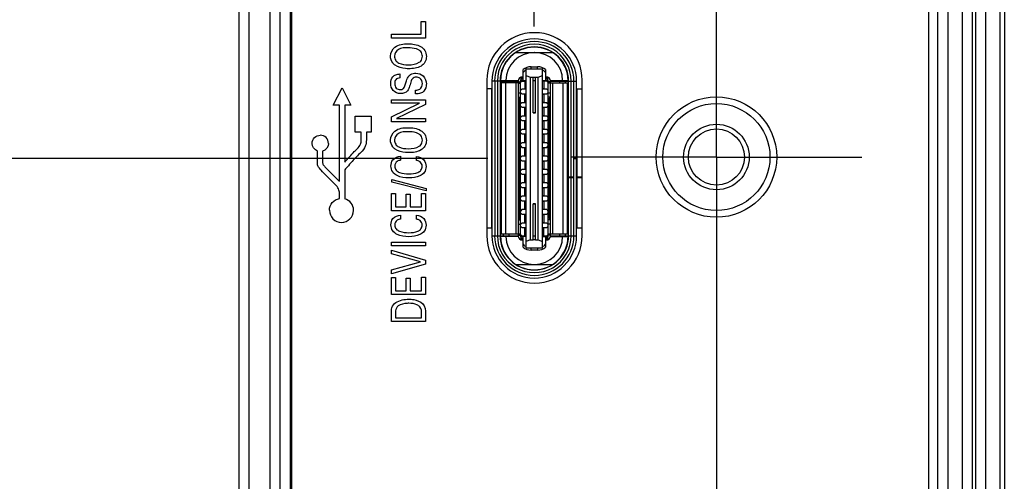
# Model space of a CAD drawing. Header units: inches. Extents: x 0 to 34, y 0 to 22.
# Tile 84 of 128: x 11.564 to 13.012, y 17.381 to 18.06. Entities that reach past the tile are written whole.
import ezdxf

# ---------------------------------------------------------------- set-up
doc = ezdxf.new("R2010")
doc.units = ezdxf.units.IN
doc.header["$LTSCALE"] = 1.87
doc.header["$MEASUREMENT"] = 0
doc.linetypes.add('CENTER', pattern=[0.6, 0.375, -0.075, 0.075, -0.075])
doc.layers.get('0').update_dxf_attribs({"linetype": 'CONTINUOUS'})
doc.layers.add('02___PRT_ALL_AXES', color=7, linetype='CONTINUOUS')
doc.layers.add('DIMENSIONS', color=7, linetype='CONTINUOUS')
doc.styles.get("Standard").update_dxf_attribs({"font": 'txt', "width": 0.8})
doc.dimstyles.new('DIMSTYLE_3', dxfattribs={"dimtxt": 0.125, "dimasz": 0.18, "dimexe": 0.125, "dimexo": 0.0625, "dimgap": 0.03125, "dimtad": 0, "dimtih": 1, "dimtoh": 1, "dimzin": 0, "dimdsep": 46, "dimtxsty": 'STANDARD', "dimblk": '_FILLED', "dimblk1": '_FILLED', "dimblk2": '_FILLED', "dimcen": 0.09, "dimazin": 0, "dimtp": 0.01, "dimtm": 0.01, "dimtfac": 1, "dimtofl": 0, "dimtmove": 0, "dimatfit": 3, "dimldrblk": '_FILLED', "dimfxl": 1, "dimtolj": 1, "dimtzin": 0, "dimarcsym": 0})

# ---------------------------------------------------------------- blocks, each defined once
blk = doc.blocks.new('*D22')
at = {"layer": 'DIMENSIONS', "color": 2, "linetype": 'CONTINUOUS'}
blk.add_line((12.3209, 18.0502), (12.3209, 19.62), dxfattribs=at)
at = {"layer": 'DIMENSIONS', "color": 2, "linetype": 'CONTINUOUS', "insert": (12.2584, 19.6825), "char_height": 0.125, "width": 1.525, "attachment_point": 1, "rotation": 90, "line_spacing_factor": 0.9}
blk.add_mtext('2X 11.04{\\ftxt.shx;\\W1.000000;\\H0.125000; }[.435]', dxfattribs=at)
blk = doc.blocks.new('_FILLED')
at = {"color": 0, "linetype": 'BYBLOCK'}
blk.add_solid([(0, 0), (-1, 0.1736), (-1, -0.1736)], dxfattribs=at)
blk = doc.blocks.new('*D28')
at = {"layer": 'DIMENSIONS', "color": 2, "linetype": 'CONTINUOUS'}
blk.add_line((12.2525, 17.856), (11.1985, 17.856), dxfattribs=at)
at = {"layer": 'DIMENSIONS', "color": 2, "linetype": 'CONTINUOUS', "insert": (11.136, 17.9185), "char_height": 0.125, "width": 1.325, "attachment_point": 3, "line_spacing_factor": 0.9}
blk.add_mtext('62.27{\\ftxt.shx;\\W1.000000;\\H0.125000; }[2.451]', dxfattribs=at)

msp = doc.modelspace()

# ---------------------------------------------------------------- linework, layer by layer
at = {"color": 7, "linetype": 'CONTINUOUS'}
for p, q in [((11.9014, 18.8322), (11.9014, 15.7644)), ((12.9499, 18.8324), (12.9499, 15.5047)), ((12.9649, 18.8324), (12.9649, 15.5047)), ((12.9695, 18.8278), (12.9695, 15.5093)), ((12.9845, 18.8278), (12.9845, 15.5093)), ((11.9319, 18.7818), (11.9319, 15.9366)), ((11.9468, 18.7818), (11.9468, 15.9366)), ((11.9469, 18.7818), (11.9469, 15.9366)), ((11.9619, 18.7818), (11.9619, 15.9366)), ((12.9141, 15.5538), (12.9141, 18.7818)), ((12.9142, 15.5537), (12.9142, 18.7818)), ((12.9292, 15.5537), (12.9292, 18.7818)), ((13.0053, 18.7771), (13.0053, 15.56)), ((11.9637, 18.7709), (11.9637, 15.9552)), ((12.9011, 15.5674), (12.9011, 18.7709)), ((12.2938, 18.0119), (12.348, 18.0119)), ((12.3135, 18.0192), (12.3135, 18.0194)), ((12.3213, 18.0197), (12.3205, 18.0197)), ((12.3284, 18.0194), (12.3284, 18.0192)), ((12.2721, 17.9819), (12.2722, 17.9819)), ((12.2722, 17.9819), (12.2727, 17.9819)), ((12.2732, 17.9839), (12.2728, 17.9839)), ((12.3044, 17.9707), (12.3044, 17.9867)), ((12.3091, 17.7243), (12.3091, 17.9877)), ((12.3091, 17.9877), (12.3328, 17.9877)), ((12.3162, 17.9877), (12.3162, 17.9908)), ((12.3162, 17.9908), (12.3257, 17.9908)), ((12.3257, 17.9877), (12.3257, 17.9908)), ((12.3328, 17.7243), (12.3328, 17.9877)), ((12.3375, 17.9867), (12.3375, 17.9707)), ((12.3691, 17.9839), (12.3687, 17.9839)), ((12.3692, 17.9819), (12.3696, 17.9819)), ((12.3696, 17.9819), (12.3698, 17.9819)), ((12.2587, 17.9697), (12.2587, 17.7422)), ((12.2705, 17.9697), (12.2587, 17.9697)), ((12.2627, 17.9697), (12.2627, 17.7422)), ((12.2666, 17.9697), (12.2666, 17.7422)), ((12.2705, 17.9697), (12.2705, 17.7422)), ((12.2721, 17.9662), (12.2705, 17.9662)), ((12.2713, 17.9707), (12.2974, 17.9707)), ((12.2713, 17.9705), (12.2713, 17.9697)), ((12.2713, 17.9697), (12.2973, 17.9697)), ((12.2721, 17.967), (12.2721, 17.7449)), ((12.2973, 17.967), (12.2721, 17.967)), ((12.2757, 17.967), (12.2757, 17.9697)), ((12.2784, 17.967), (12.2784, 17.7449)), ((12.2835, 17.9697), (12.2835, 17.967)), ((12.2934, 17.9697), (12.2934, 17.9707)), ((12.2942, 17.7449), (12.2942, 17.967)), ((12.2973, 17.9699), (12.2973, 17.742)), ((12.2973, 17.9688), (12.3005, 17.9688)), ((12.2973, 17.9668), (12.3005, 17.9668)), ((12.3005, 17.742), (12.3005, 17.9699)), ((12.3005, 17.9678), (12.3024, 17.9697)), ((12.3005, 17.9697), (12.3091, 17.9697)), ((12.3006, 17.9707), (12.3091, 17.9707)), ((12.3013, 17.9697), (12.3013, 17.9707)), ((12.3017, 17.9724), (12.3017, 17.9759)), ((12.3036, 17.9731), (12.3036, 17.9762)), ((12.3036, 17.9762), (12.3044, 17.9762)), ((12.3044, 17.9731), (12.3036, 17.9731)), ((12.3072, 17.9697), (12.3072, 17.9587)), ((12.3091, 17.9782), (12.315, 17.9758)), ((12.315, 17.9758), (12.315, 17.7361)), ((12.315, 17.9758), (12.319, 17.9758)), ((12.319, 17.9229), (12.319, 17.9758)), ((12.319, 17.9758), (12.3229, 17.9758)), ((12.3229, 17.9703), (12.319, 17.9703)), ((12.3229, 17.9229), (12.3229, 17.9758)), ((12.3229, 17.9758), (12.3268, 17.9758)), ((12.3268, 17.9758), (12.3328, 17.9782)), ((12.3268, 17.7361), (12.3268, 17.9758)), ((12.3328, 17.9707), (12.3413, 17.9707)), ((12.3414, 17.9697), (12.3328, 17.9697)), ((12.3335, 17.9697), (12.3335, 17.9707)), ((12.3347, 17.9697), (12.3347, 17.9587)), ((12.3383, 17.9762), (12.3375, 17.9762)), ((12.3383, 17.9731), (12.3375, 17.9731)), ((12.3383, 17.9762), (12.3383, 17.9731)), ((12.3394, 17.9697), (12.3414, 17.9678)), ((12.3402, 17.9759), (12.3402, 17.9724)), ((12.3414, 17.742), (12.3414, 17.9699)), ((12.3446, 17.9688), (12.3414, 17.9688)), ((12.3446, 17.9668), (12.3414, 17.9668)), ((12.3444, 17.9707), (12.3705, 17.9707)), ((12.3446, 17.742), (12.3446, 17.9699)), ((12.3446, 17.9697), (12.3705, 17.9697)), ((12.3446, 17.967), (12.3698, 17.967)), ((12.3477, 17.967), (12.3477, 17.7449)), ((12.3583, 17.967), (12.3583, 17.9697)), ((12.3635, 17.7449), (12.3635, 17.967)), ((12.3662, 17.9697), (12.3662, 17.967)), ((12.3698, 17.7449), (12.3698, 17.967)), ((12.3698, 17.9662), (12.3713, 17.9662)), ((12.3705, 17.9697), (12.3705, 17.9705)), ((12.3713, 17.7422), (12.3713, 17.9697)), ((12.3713, 17.9697), (12.3831, 17.9697)), ((12.3753, 17.8288), (12.3753, 17.9697)), ((12.3792, 17.7422), (12.3792, 17.9697)), ((12.3831, 17.8564), (12.3831, 17.9697)), ((12.2587, 17.9583), (12.2511, 17.9583)), ((12.258, 17.9583), (12.258, 17.7536)), ((12.2705, 17.9603), (12.2713, 17.9603)), ((12.2713, 17.9603), (12.2713, 17.7516)), ((12.2973, 17.9525), (12.3005, 17.9525)), ((12.3005, 17.9558), (12.3024, 17.9577)), ((12.3005, 17.953), (12.3024, 17.951)), ((12.3091, 17.9577), (12.3024, 17.9577)), ((12.3072, 17.9587), (12.3091, 17.9587)), ((12.3328, 17.9587), (12.3347, 17.9587)), ((12.3394, 17.9577), (12.3328, 17.9577)), ((12.3394, 17.9577), (12.3414, 17.9558)), ((12.3394, 17.951), (12.3414, 17.953)), ((12.3414, 17.9525), (12.3446, 17.9525)), ((12.3705, 17.7516), (12.3705, 17.9603)), ((12.3705, 17.9603), (12.3713, 17.9603)), ((12.3831, 17.9583), (12.3913, 17.9583)), ((12.3839, 17.8288), (12.3839, 17.9583)), ((12.2975, 17.9463), (12.3005, 17.9463)), ((12.2993, 17.7695), (12.2993, 17.9424)), ((12.2993, 17.9424), (12.3005, 17.9424)), ((12.3024, 17.938), (12.3005, 17.9361)), ((12.3024, 17.951), (12.3091, 17.951)), ((12.3091, 17.938), (12.3024, 17.938)), ((12.3072, 17.939), (12.3072, 17.9501)), ((12.3091, 17.9501), (12.3072, 17.9501)), ((12.3072, 17.939), (12.3091, 17.939)), ((12.3328, 17.951), (12.3394, 17.951)), ((12.3347, 17.9501), (12.3328, 17.9501)), ((12.3328, 17.939), (12.3347, 17.939)), ((12.3394, 17.938), (12.3328, 17.938)), ((12.3347, 17.9501), (12.3347, 17.939)), ((12.3394, 17.938), (12.3414, 17.9361)), ((12.3443, 17.9463), (12.3414, 17.9463)), ((12.3426, 17.9424), (12.3414, 17.9424)), ((12.3426, 17.9424), (12.3426, 17.7695)), ((12.3005, 17.9333), (12.3024, 17.9314)), ((12.3024, 17.9314), (12.3091, 17.9314)), ((12.3072, 17.9193), (12.3072, 17.9304)), ((12.3091, 17.9304), (12.3072, 17.9304)), ((12.3229, 17.9229), (12.319, 17.9229)), ((12.3229, 17.9228), (12.319, 17.9228)), ((12.3328, 17.9314), (12.3394, 17.9314)), ((12.3347, 17.9304), (12.3328, 17.9304)), ((12.3347, 17.9304), (12.3347, 17.9193)), ((12.3394, 17.9314), (12.3414, 17.9333)), ((12.3024, 17.9184), (12.3005, 17.9164)), ((12.3005, 17.9136), (12.3024, 17.9117)), ((12.3091, 17.9184), (12.3024, 17.9184)), ((12.3024, 17.9117), (12.3091, 17.9117)), ((12.3072, 17.9193), (12.3091, 17.9193)), ((12.3072, 17.8997), (12.3072, 17.9107)), ((12.3091, 17.9107), (12.3072, 17.9107)), ((12.3328, 17.9193), (12.3347, 17.9193)), ((12.3394, 17.9184), (12.3328, 17.9184)), ((12.3328, 17.9117), (12.3394, 17.9117)), ((12.3347, 17.9107), (12.3328, 17.9107)), ((12.3347, 17.9107), (12.3347, 17.8997)), ((12.3394, 17.9184), (12.3414, 17.9164)), ((12.3394, 17.9117), (12.3414, 17.9136)), ((12.3024, 17.8987), (12.3005, 17.8967)), ((12.3005, 17.894), (12.3024, 17.892)), ((12.3091, 17.8987), (12.3024, 17.8987)), ((12.3072, 17.8997), (12.3091, 17.8997)), ((12.3328, 17.8997), (12.3347, 17.8997)), ((12.3394, 17.8987), (12.3328, 17.8987)), ((12.3394, 17.8987), (12.3414, 17.8967)), ((12.3394, 17.892), (12.3414, 17.894)), ((12.3024, 17.879), (12.3005, 17.877)), ((12.3024, 17.892), (12.3091, 17.892)), ((12.3091, 17.879), (12.3024, 17.879)), ((12.3072, 17.88), (12.3072, 17.891)), ((12.3091, 17.891), (12.3072, 17.891)), ((12.3072, 17.88), (12.3091, 17.88)), ((12.3328, 17.892), (12.3394, 17.892)), ((12.3347, 17.891), (12.3328, 17.891)), ((12.3328, 17.88), (12.3347, 17.88)), ((12.3394, 17.879), (12.3328, 17.879)), ((12.3347, 17.891), (12.3347, 17.88)), ((12.3394, 17.879), (12.3414, 17.877)), ((12.3005, 17.8743), (12.3024, 17.8723)), ((12.3024, 17.8723), (12.3091, 17.8723)), ((12.3072, 17.8603), (12.3072, 17.8713)), ((12.3091, 17.8713), (12.3072, 17.8713)), ((12.3328, 17.8723), (12.3394, 17.8723)), ((12.3347, 17.8713), (12.3328, 17.8713)), ((12.3347, 17.8713), (12.3347, 17.8603)), ((12.3394, 17.8723), (12.3414, 17.8743)), ((12.3024, 17.8593), (12.3005, 17.8573)), ((12.3005, 17.8546), (12.3024, 17.8526)), ((12.3091, 17.8593), (12.3024, 17.8593)), ((12.3024, 17.8526), (12.3091, 17.8526)), ((12.3072, 17.8603), (12.3091, 17.8603)), ((12.3072, 17.8516), (12.3072, 17.8406)), ((12.3091, 17.8516), (12.3072, 17.8516)), ((12.3328, 17.8603), (12.3347, 17.8603)), ((12.3394, 17.8593), (12.3328, 17.8593)), ((12.3328, 17.8526), (12.3394, 17.8526)), ((12.3347, 17.8516), (12.3328, 17.8516)), ((12.3347, 17.8516), (12.3347, 17.8406)), ((12.3394, 17.8593), (12.3414, 17.8573)), ((12.3394, 17.8526), (12.3414, 17.8546)), ((12.3792, 17.8564), (12.3831, 17.8564)), ((12.3831, 17.8556), (12.3792, 17.8556)), ((12.3831, 17.7422), (12.3831, 17.8556)), ((12.3024, 17.8396), (12.3005, 17.8377)), ((12.3091, 17.8396), (12.3024, 17.8396)), ((12.3072, 17.8406), (12.3091, 17.8406)), ((12.3328, 17.8406), (12.3347, 17.8406)), ((12.3394, 17.8396), (12.3328, 17.8396)), ((12.3394, 17.8396), (12.3414, 17.8377)), ((12.3005, 17.8349), (12.3024, 17.8329)), ((12.3024, 17.8329), (12.3091, 17.8329)), ((12.3072, 17.8209), (12.3072, 17.8319)), ((12.3091, 17.8319), (12.3072, 17.8319)), ((12.3072, 17.8209), (12.3091, 17.8209)), ((12.3328, 17.8329), (12.3394, 17.8329)), ((12.3347, 17.8319), (12.3328, 17.8319)), ((12.3328, 17.8209), (12.3347, 17.8209)), ((12.3347, 17.8319), (12.3347, 17.8209)), ((12.3394, 17.8329), (12.3414, 17.8349)), ((12.3713, 17.8288), (12.3792, 17.8288)), ((12.3713, 17.828), (12.3792, 17.828)), ((12.3753, 17.7422), (12.3753, 17.828)), ((12.3831, 17.8288), (12.3913, 17.8288)), ((12.3831, 17.828), (12.3913, 17.828)), ((12.3839, 17.7536), (12.3839, 17.828)), ((12.3024, 17.8199), (12.3005, 17.818)), ((12.3005, 17.8152), (12.3024, 17.8132)), ((12.3091, 17.8199), (12.3024, 17.8199)), ((12.3024, 17.8132), (12.3091, 17.8132)), ((12.3072, 17.8012), (12.3072, 17.8123)), ((12.3091, 17.8123), (12.3072, 17.8123)), ((12.3394, 17.8199), (12.3328, 17.8199)), ((12.3328, 17.8132), (12.3394, 17.8132)), ((12.3347, 17.8123), (12.3328, 17.8123)), ((12.3347, 17.8123), (12.3347, 17.8012)), ((12.3394, 17.8199), (12.3414, 17.818)), ((12.3394, 17.8132), (12.3414, 17.8152)), ((12.3024, 17.8003), (12.3005, 17.7983)), ((12.3005, 17.7955), (12.3024, 17.7936)), ((12.3091, 17.8003), (12.3024, 17.8003)), ((12.3024, 17.7936), (12.3091, 17.7936)), ((12.3072, 17.8012), (12.3091, 17.8012)), ((12.3072, 17.7815), (12.3072, 17.7926)), ((12.3091, 17.7926), (12.3072, 17.7926)), ((12.3328, 17.8012), (12.3347, 17.8012)), ((12.3394, 17.8003), (12.3328, 17.8003)), ((12.3328, 17.7936), (12.3394, 17.7936)), ((12.3347, 17.7926), (12.3328, 17.7926)), ((12.3347, 17.7926), (12.3347, 17.7815)), ((12.3394, 17.8003), (12.3414, 17.7983)), ((12.3394, 17.7936), (12.3414, 17.7955)), ((12.3024, 17.7806), (12.3005, 17.7786)), ((12.3091, 17.7806), (12.3024, 17.7806)), ((12.3072, 17.7815), (12.3091, 17.7815)), ((12.319, 17.7891), (12.3229, 17.7891)), ((12.319, 17.7361), (12.319, 17.789)), ((12.3229, 17.789), (12.319, 17.789)), ((12.3229, 17.7361), (12.3229, 17.789)), ((12.3328, 17.7815), (12.3347, 17.7815)), ((12.3394, 17.7806), (12.3328, 17.7806)), ((12.3394, 17.7806), (12.3414, 17.7786)), ((12.2975, 17.7656), (12.3005, 17.7656)), ((12.2993, 17.7695), (12.3005, 17.7695)), ((12.3005, 17.7758), (12.3024, 17.7739)), ((12.3024, 17.7739), (12.3091, 17.7739)), ((12.3072, 17.7619), (12.3072, 17.7729)), ((12.3091, 17.7729), (12.3072, 17.7729)), ((12.3328, 17.7739), (12.3394, 17.7739)), ((12.3347, 17.7729), (12.3328, 17.7729)), ((12.3347, 17.7729), (12.3347, 17.7619)), ((12.3394, 17.7739), (12.3414, 17.7758)), ((12.3426, 17.7695), (12.3414, 17.7695)), ((12.3443, 17.7656), (12.3414, 17.7656)), ((12.2511, 17.7536), (12.2587, 17.7536)), ((12.2705, 17.7516), (12.2713, 17.7516)), ((12.2973, 17.7594), (12.3005, 17.7594)), ((12.3005, 17.7589), (12.3024, 17.7609)), ((12.3024, 17.7542), (12.3005, 17.7562)), ((12.3091, 17.7609), (12.3024, 17.7609)), ((12.3024, 17.7542), (12.3091, 17.7542)), ((12.3072, 17.7619), (12.3091, 17.7619)), ((12.3072, 17.7422), (12.3072, 17.7532)), ((12.3091, 17.7532), (12.3072, 17.7532)), ((12.3328, 17.7619), (12.3347, 17.7619)), ((12.3394, 17.7609), (12.3328, 17.7609)), ((12.3328, 17.7542), (12.3394, 17.7542)), ((12.3347, 17.7532), (12.3328, 17.7532)), ((12.3347, 17.7422), (12.3347, 17.7532)), ((12.3394, 17.7609), (12.3414, 17.7589)), ((12.3414, 17.7562), (12.3394, 17.7542)), ((12.3446, 17.7594), (12.3414, 17.7594)), ((12.3713, 17.7516), (12.3705, 17.7516)), ((12.3831, 17.7536), (12.3913, 17.7536)), ((12.2587, 17.7422), (12.2705, 17.7422)), ((12.2705, 17.7457), (12.2721, 17.7457)), ((12.2713, 17.7422), (12.2713, 17.7414)), ((12.2713, 17.7422), (12.2973, 17.7422)), ((12.2974, 17.7412), (12.2713, 17.7412)), ((12.2721, 17.7449), (12.2973, 17.7449)), ((12.2757, 17.7422), (12.2757, 17.7449)), ((12.2835, 17.7449), (12.2835, 17.7422)), ((12.2973, 17.7451), (12.3005, 17.7451)), ((12.2973, 17.7432), (12.3005, 17.7432)), ((12.3024, 17.7422), (12.3005, 17.7441)), ((12.3005, 17.7422), (12.3091, 17.7422)), ((12.3091, 17.7412), (12.3006, 17.7412)), ((12.3017, 17.736), (12.3017, 17.7395)), ((12.3036, 17.7357), (12.3036, 17.7388)), ((12.3036, 17.7388), (12.3044, 17.7388)), ((12.3036, 17.7357), (12.3044, 17.7357)), ((12.3044, 17.7253), (12.3044, 17.7412)), ((12.3083, 17.7422), (12.3083, 17.7412)), ((12.315, 17.7361), (12.3091, 17.7337)), ((12.315, 17.7361), (12.319, 17.7361)), ((12.3229, 17.7416), (12.319, 17.7416)), ((12.3229, 17.7362), (12.319, 17.7362)), ((12.3229, 17.7361), (12.3268, 17.7361)), ((12.3268, 17.7361), (12.3328, 17.7337)), ((12.3328, 17.7422), (12.3414, 17.7422)), ((12.3328, 17.7412), (12.3413, 17.7412)), ((12.3375, 17.7412), (12.3375, 17.7253)), ((12.3375, 17.7388), (12.3383, 17.7388)), ((12.3383, 17.7357), (12.3375, 17.7357)), ((12.3383, 17.7388), (12.3383, 17.7357)), ((12.3414, 17.7441), (12.3394, 17.7422)), ((12.3402, 17.7395), (12.3402, 17.736)), ((12.3406, 17.7422), (12.3406, 17.7412)), ((12.3414, 17.7451), (12.3446, 17.7451)), ((12.3446, 17.7432), (12.3414, 17.7432)), ((12.3444, 17.7412), (12.3705, 17.7412)), ((12.3446, 17.7449), (12.3698, 17.7449)), ((12.3446, 17.7422), (12.3705, 17.7422)), ((12.3485, 17.7422), (12.3485, 17.7412)), ((12.3583, 17.7422), (12.3583, 17.7449)), ((12.3662, 17.7449), (12.3662, 17.7422)), ((12.3713, 17.7457), (12.3698, 17.7457)), ((12.3705, 17.7414), (12.3705, 17.7422)), ((12.3713, 17.7422), (12.3831, 17.7422)), ((12.2727, 17.73), (12.2722, 17.73)), ((12.2728, 17.728), (12.2732, 17.728)), ((12.3091, 17.7243), (12.3328, 17.7243)), ((12.3162, 17.7211), (12.3162, 17.7243)), ((12.3257, 17.7211), (12.3162, 17.7211)), ((12.3257, 17.7243), (12.3257, 17.7211)), ((12.3687, 17.728), (12.3691, 17.728)), ((12.3692, 17.73), (12.3696, 17.73)), ((12.2938, 17.7001), (12.348, 17.7001)), ((12.3135, 17.6924), (12.3135, 17.6928)), ((12.3205, 17.6922), (12.3213, 17.6922)), ((12.3284, 17.6928), (12.3284, 17.6924))]:
    msp.add_line(p, q, dxfattribs=at)
at = {"color": 40, "linetype": 'CONTINUOUS'}
for p, q in [((12.1548, 18.0386), (12.1548, 18.0573)), ((12.1548, 18.0573), (12.161, 18.0573)), ((12.161, 18.0573), (12.161, 18.0331)), ((12.1108, 18.0331), (12.1108, 18.0386)), ((12.1108, 18.0386), (12.1548, 18.0386)), ((12.161, 18.0331), (12.1108, 18.0331)), ((12.1233, 17.9803), (12.1233, 17.9745)), ((12.0254, 17.9344), (12.0382, 17.96)), ((12.0382, 17.96), (12.051, 17.9344)), ((12.1463, 17.9508), (12.1463, 17.9566)), ((12.1108, 17.9372), (12.1108, 17.9423)), ((12.1108, 17.9423), (12.161, 17.9423)), ((12.1108, 17.9174), (12.1523, 17.9372)), ((12.1523, 17.9372), (12.1108, 17.9372)), ((12.161, 17.9423), (12.161, 17.9352)), ((12.0344, 17.9344), (12.0254, 17.9344)), ((12.0343, 17.8223), (12.0344, 17.9344)), ((12.0421, 17.9344), (12.0421, 17.8505)), ((12.051, 17.9344), (12.0421, 17.9344)), ((12.161, 17.9352), (12.1184, 17.9148)), ((12.0575, 17.8948), (12.0575, 17.9184)), ((12.0575, 17.9184), (12.0811, 17.9184)), ((12.0811, 17.9184), (12.0811, 17.8948)), ((12.1108, 17.9097), (12.1108, 17.9174)), ((12.161, 17.9097), (12.1108, 17.9097)), ((12.1184, 17.9148), (12.161, 17.9148)), ((12.161, 17.9148), (12.161, 17.9097)), ((12.0663, 17.8948), (12.0575, 17.8948)), ((12.0663, 17.8836), (12.0663, 17.8948)), ((12.074, 17.8948), (12.074, 17.8835)), ((12.0811, 17.8948), (12.074, 17.8948)), ((12.002, 17.8522), (12.002, 17.8668)), ((12.0097, 17.8666), (12.0097, 17.8522)), ((12.1243, 17.8592), (12.1243, 17.8532)), ((12.1478, 17.8529), (12.1478, 17.859)), ((12.0131, 17.8438), (12.0335, 17.8232)), ((12.0421, 17.8375), (12.0421, 17.8344)), ((12.0335, 17.8232), (12.0343, 17.8223)), ((12.0421, 17.8344), (12.0421, 17.7967)), ((12.1114, 17.8212), (12.1114, 17.8248)), ((12.1114, 17.8248), (12.1621, 17.8119)), ((12.1621, 17.8082), (12.1114, 17.8212)), ((12.1621, 17.8119), (12.1621, 17.8082)), ((12.0343, 17.797), (12.0343, 17.8044)), ((12.1108, 17.779), (12.1108, 17.8042)), ((12.1108, 17.8042), (12.1167, 17.8042)), ((12.1167, 17.8042), (12.1167, 17.7846)), ((12.1323, 17.7846), (12.1323, 17.8032)), ((12.1323, 17.8032), (12.1382, 17.8032)), ((12.1382, 17.8032), (12.1382, 17.7846)), ((12.1549, 17.7846), (12.1549, 17.8046)), ((12.1549, 17.8046), (12.161, 17.8046)), ((12.161, 17.8046), (12.161, 17.779)), ((12.161, 17.779), (12.1108, 17.779)), ((12.1167, 17.7846), (12.1323, 17.7846)), ((12.1382, 17.7846), (12.1549, 17.7846)), ((12.1243, 17.7727), (12.1243, 17.7668)), ((12.1478, 17.7665), (12.1478, 17.7726)), ((12.1108, 17.7272), (12.1108, 17.7327)), ((12.1108, 17.7327), (12.161, 17.7327)), ((12.161, 17.7272), (12.1108, 17.7272)), ((12.1108, 17.7155), (12.1108, 17.7212)), ((12.1108, 17.7212), (12.161, 17.7064)), ((12.161, 17.7327), (12.161, 17.7272)), ((12.1537, 17.7036), (12.1108, 17.7155)), ((12.161, 17.7064), (12.161, 17.7003)), ((12.1108, 17.6922), (12.1537, 17.7036)), ((12.161, 17.7003), (12.1108, 17.686)), ((12.1108, 17.686), (12.1108, 17.6922)), ((12.1108, 17.6555), (12.1108, 17.6807)), ((12.1108, 17.6807), (12.1167, 17.6807)), ((12.1167, 17.6807), (12.1167, 17.6611)), ((12.1323, 17.6611), (12.1323, 17.6797)), ((12.1323, 17.6797), (12.1382, 17.6797)), ((12.1382, 17.6797), (12.1382, 17.6611)), ((12.1549, 17.6611), (12.1549, 17.6811)), ((12.1549, 17.6811), (12.161, 17.6811)), ((12.161, 17.6811), (12.161, 17.6555)), ((12.161, 17.6555), (12.1108, 17.6555)), ((12.1167, 17.6611), (12.1323, 17.6611)), ((12.1382, 17.6611), (12.1549, 17.6611)), ((12.1108, 17.6161), (12.1108, 17.6277)), ((12.1166, 17.6283), (12.1166, 17.6216)), ((12.1166, 17.6216), (12.1553, 17.6216)), ((12.1553, 17.6216), (12.1553, 17.6271)), ((12.161, 17.6273), (12.161, 17.6161)), ((12.161, 17.6161), (12.1108, 17.6161))]:
    msp.add_line(p, q, dxfattribs=at)
at = {"color": 7, "linetype": 'CONTINUOUS'}
msp.add_lwpolyline([(11.8864, 18.8322), (11.8864, 15.7601), (11.8864, 15.755), (11.8864, 15.7501), (11.8864, 15.7454), (11.8864, 15.7408)], dxfattribs=at)
for radius in [0.0482, 0.0413]:
    msp.add_circle((12.5887, 17.858), radius, dxfattribs=at)
for centre, radius, start, end in [((12.3209, 17.9697), 0.0622, 0, 180), ((12.3209, 17.9697), 0.0583, 0, 180), ((12.3209, 17.9697), 0.0543, 359.9999, 180.0001), ((12.3209, 17.9697), 0.0504, 0, 180), ((12.3205, 17.9705), 0.0492, 90, 180), ((12.3205, 17.9705), 0.0413, 90, 179.7272), ((12.3213, 17.9705), 0.0492, 0, 90), ((12.3213, 17.9705), 0.0413, 0.2728, 89.9808), ((12.3162, 17.9719), 0.0189, 90, 128.6822), ((12.3162, 17.9719), 0.0157, 116.7437, 138.5904), ((12.3257, 17.9719), 0.0189, 51.3178, 90), ((12.3257, 17.9719), 0.0157, 41.4096, 63.2563), ((12.3036, 17.9699), 0.0063, 90, 180), ((12.3036, 17.9699), 0.00315, 90, 180), ((12.3383, 17.9699), 0.0063, 0, 90), ((12.3383, 17.9699), 0.00315, 0, 90), ((12.3209, 17.7422), 0.0622, 180, 360), ((12.3209, 17.7422), 0.0583, 180, 360), ((12.3209, 17.7422), 0.0543, 179.9999, 0.0001), ((12.3209, 17.7422), 0.0504, 180, 360), ((12.3205, 17.7414), 0.0492, 180, 270), ((12.3205, 17.7414), 0.0413, 180.2728, 269.9808), ((12.3036, 17.742), 0.0063, 180, 270), ((12.3036, 17.742), 0.00315, 180, 270), ((12.3213, 17.7414), 0.0492, 270, 360), ((12.3213, 17.7414), 0.0413, 270, 359.7272), ((12.3383, 17.742), 0.0063, 270, 360), ((12.3383, 17.742), 0.00315, 270, 360), ((12.272, 17.7148), 0.0152, 89.2264, 89.947), ((12.3162, 17.74), 0.0157, 221.4096, 243.2563), ((12.3162, 17.74), 0.0189, 231.3178, 270), ((12.3257, 17.74), 0.0189, 270, 308.6822), ((12.3257, 17.74), 0.0157, 296.7437, 318.5904), ((12.3699, 17.7519), 0.0219, 269.4562, 269.9621)]:
    msp.add_arc(centre, radius, start, end, dxfattribs=at)
at = {"color": 40, "linetype": 'CONTINUOUS'}
for centre, radius, start, end in [((12.0063, 17.8781), 0.012, 359.9867, 90.01), ((12.0375, 17.7796), 0.0177, 359.9578, 74.9674), ((12.0374, 17.7796), 0.0177, 179.9853, 270.0066), ((12.0374, 17.7796), 0.0177, 269.9716, 359.9306)]:
    msp.add_arc(centre, radius, start, end, dxfattribs=at)
at = {"color": 7, "linetype": 'CONTINUOUS'}
for centre, major_axis, start_param, end_param in [((12.2977, 17.9495), (0, 0.00315), -3.394273, -3.252934), ((12.2973, 17.9424), (0, 0.00394), -1.570796, -0.111341), ((12.3446, 17.9424), (0, 0.00394), 0.111341, 1.570796), ((12.3442, 17.9495), (0, 0.00315), -3.030252, -2.888912), ((12.2977, 17.7625), (0, 0.00315), 0.111341, 0.25268), ((12.2973, 17.7695), (0, 0.00394), -3.030252, -1.570796), ((12.3446, 17.7695), (0, 0.00394), -4.712389, -3.252934), ((12.3442, 17.7625), (0, 0.00315), -0.25268, -0.111341)]:
    msp.add_ellipse(centre, major_axis=major_axis, ratio=0.5, start_param=start_param, end_param=end_param, dxfattribs=at)
at = {"color": 40, "linetype": 'CONTINUOUS'}
for points, knots in [([(12.1095, 18.0065), (12.1095, 18.0115), (12.1158, 18.0236), (12.1287, 18.0246), (12.1354, 18.0246)], [0, 0, 0, 0, 0.425213, 1, 1, 1, 1]), ([(12.1354, 18.0246), (12.1417, 18.0246), (12.1513, 18.0236), (12.1608, 18.0153), (12.1622, 18.0092), (12.1622, 18.0061)], [0, 0, 0, 0, 0.51727, 0.746543, 1, 1, 1, 1]), ([(12.1353, 18.0188), (12.1305, 18.0188), (12.1212, 18.0189), (12.1153, 18.0103), (12.1153, 18.0066)], [0, 0, 0, 0, 0.566581, 1, 1, 1, 1]), ([(12.1517, 18.0152), (12.1504, 18.016), (12.1451, 18.0183), (12.1394, 18.0188), (12.1353, 18.0188)], [0, 0, 0, 0, 0.273359, 1, 1, 1, 1]), ([(12.1563, 18.0063), (12.1563, 18.0087), (12.1551, 18.0124), (12.1525, 18.0146), (12.1517, 18.0152)], [0, 0, 0, 0, 0.717739, 1, 1, 1, 1]), ([(12.1162, 17.9932), (12.1149, 17.9941), (12.1112, 17.9977), (12.1095, 18.003), (12.1095, 18.0065)], [0, 0, 0, 0, 0.310864, 1, 1, 1, 1]), ([(12.1153, 18.0066), (12.1153, 18.0044), (12.1164, 18), (12.1239, 17.9943), (12.131, 17.9938), (12.1358, 17.9938)], [0, 0, 0, 0, 0.242179, 0.467537, 1, 1, 1, 1]), ([(12.1622, 18.0061), (12.1622, 18.0031), (12.161, 17.9973), (12.1519, 17.989), (12.1424, 17.988), (12.1362, 17.988)], [0, 0, 0, 0, 0.250217, 0.475524, 1, 1, 1, 1]), ([(12.1517, 17.9974), (12.1525, 17.9979), (12.1552, 18.0001), (12.1563, 18.0038), (12.1563, 18.0063)], [0, 0, 0, 0, 0.283306, 1, 1, 1, 1]), ([(12.1147, 17.9779), (12.1155, 17.9784), (12.1181, 17.9799), (12.1212, 17.9802), (12.1233, 17.9803)], [0, 0, 0, 0, 0.297358, 1, 1, 1, 1]), ([(12.1362, 17.988), (12.1347, 17.988), (12.1278, 17.9883), (12.1205, 17.99), (12.1162, 17.9932)], [0, 0, 0, 0, 0.226104, 1, 1, 1, 1]), ([(12.1365, 17.9774), (12.1372, 17.9782), (12.1401, 17.9807), (12.144, 17.9814), (12.1465, 17.9814)], [0, 0, 0, 0, 0.30594, 1, 1, 1, 1]), ([(12.1465, 17.9814), (12.1505, 17.9814), (12.1594, 17.9787), (12.1622, 17.9697), (12.1622, 17.9655)], [0, 0, 0, 0, 0.485289, 1, 1, 1, 1]), ([(12.1098, 17.9666), (12.1098, 17.9674), (12.11, 17.9715), (12.1121, 17.9759), (12.1147, 17.9779)], [0, 0, 0, 0, 0.195219, 1, 1, 1, 1]), ([(12.1245, 17.9513), (12.1204, 17.9513), (12.112, 17.9546), (12.1098, 17.9629), (12.1098, 17.9666)], [0, 0, 0, 0, 0.524162, 1, 1, 1, 1]), ([(12.1233, 17.9745), (12.121, 17.9744), (12.1163, 17.9727), (12.1157, 17.968), (12.1157, 17.9661)], [0, 0, 0, 0, 0.540156, 1, 1, 1, 1]), ([(12.1157, 17.9661), (12.1157, 17.9638), (12.1168, 17.9589), (12.1217, 17.9572), (12.1238, 17.9572)], [0, 0, 0, 0, 0.518412, 1, 1, 1, 1]), ([(12.1312, 17.9644), (12.1318, 17.9663), (12.1332, 17.9708), (12.1348, 17.9753), (12.1365, 17.9774)], [0, 0, 0, 0, 0.429287, 1, 1, 1, 1]), ([(12.1388, 17.9664), (12.1384, 17.965), (12.1372, 17.9613), (12.136, 17.9574), (12.1343, 17.9555)], [0, 0, 0, 0, 0.354338, 1, 1, 1, 1]), ([(12.1473, 17.9756), (12.1452, 17.9756), (12.1404, 17.9735), (12.1395, 17.9687), (12.1388, 17.9664)], [0, 0, 0, 0, 0.461389, 1, 1, 1, 1]), ([(12.1463, 17.9566), (12.1485, 17.9566), (12.1542, 17.9571), (12.1563, 17.9632), (12.1563, 17.9662)], [0, 0, 0, 0, 0.416031, 1, 1, 1, 1]), ([(12.1563, 17.9662), (12.1563, 17.9691), (12.1542, 17.9745), (12.1492, 17.9756), (12.1473, 17.9756)], [0, 0, 0, 0, 0.603341, 1, 1, 1, 1]), ([(12.1238, 17.9572), (12.1255, 17.9572), (12.1296, 17.9585), (12.1307, 17.9625), (12.1312, 17.9644)], [0, 0, 0, 0, 0.460822, 1, 1, 1, 1]), ([(12.1565, 17.9531), (12.1556, 17.9526), (12.1524, 17.9511), (12.1488, 17.9508), (12.1463, 17.9508)], [0, 0, 0, 0, 0.294155, 1, 1, 1, 1]), ([(12.1622, 17.9655), (12.1622, 17.9646), (12.1619, 17.96), (12.1596, 17.9551), (12.1565, 17.9531)], [0, 0, 0, 0, 0.200649, 1, 1, 1, 1]), ([(12.1095, 17.8831), (12.1095, 17.888), (12.1158, 17.9001), (12.1287, 17.9012), (12.1354, 17.9012)], [0, 0, 0, 0, 0.425213, 1, 1, 1, 1]), ([(12.1353, 17.8953), (12.1305, 17.8953), (12.1212, 17.8954), (12.1153, 17.8868), (12.1153, 17.8831)], [0, 0, 0, 0, 0.566581, 1, 1, 1, 1]), ([(12.1517, 17.8917), (12.1504, 17.8925), (12.1451, 17.8948), (12.1394, 17.8953), (12.1353, 17.8953)], [0, 0, 0, 0, 0.273359, 1, 1, 1, 1]), ([(12.1354, 17.9012), (12.1417, 17.9012), (12.1513, 17.9001), (12.1608, 17.8918), (12.1622, 17.8857), (12.1622, 17.8826)], [0, 0, 0, 0, 0.51727, 0.746543, 1, 1, 1, 1]), ([(11.9942, 17.8781), (11.9942, 17.8811), (11.9968, 17.8875), (12.0032, 17.8901), (12.0062, 17.8901)], [0, 0, 0, 0, 0.500767, 1, 1, 1, 1]), ([(12.0604, 17.8702), (12.0623, 17.8722), (12.066, 17.876), (12.0663, 17.8813), (12.0663, 17.8836)], [0, 0, 0, 0, 0.543212, 1, 1, 1, 1]), ([(12.074, 17.8835), (12.074, 17.8803), (12.0733, 17.873), (12.0685, 17.8674), (12.0659, 17.8648)], [0, 0, 0, 0, 0.467254, 1, 1, 1, 1]), ([(12.1162, 17.8697), (12.1149, 17.8706), (12.1112, 17.8742), (12.1095, 17.8795), (12.1095, 17.8831)], [0, 0, 0, 0, 0.310864, 1, 1, 1, 1]), ([(12.1153, 17.8831), (12.1153, 17.8809), (12.1164, 17.8765), (12.1239, 17.8708), (12.131, 17.8703), (12.1358, 17.8703)], [0, 0, 0, 0, 0.242179, 0.467537, 1, 1, 1, 1]), ([(12.1622, 17.8826), (12.1622, 17.8797), (12.161, 17.8738), (12.1519, 17.8655), (12.1424, 17.8645), (12.1362, 17.8645)], [0, 0, 0, 0, 0.250217, 0.475524, 1, 1, 1, 1]), ([(12.1563, 17.8828), (12.1563, 17.8852), (12.1551, 17.8889), (12.1525, 17.8911), (12.1517, 17.8917)], [0, 0, 0, 0, 0.717739, 1, 1, 1, 1]), ([(12.1517, 17.8739), (12.1525, 17.8744), (12.1552, 17.8766), (12.1563, 17.8803), (12.1563, 17.8828)], [0, 0, 0, 0, 0.283306, 1, 1, 1, 1]), ([(12.0421, 17.8505), (12.0468, 17.8557), (12.0528, 17.8623), (12.059, 17.8688), (12.0604, 17.8702)], [0, 0, 0, 0, 0.78115, 1, 1, 1, 1]), ([(12.0659, 17.8648), (12.0616, 17.8604), (12.0543, 17.8534), (12.047, 17.8443), (12.0423, 17.8397), (12.0421, 17.8375)], [0, 0, 0, 0, 0.505707, 0.819179, 1, 1, 1, 1]), ([(12.1362, 17.8645), (12.1347, 17.8645), (12.1278, 17.8648), (12.1205, 17.8665), (12.1162, 17.8697)], [0, 0, 0, 0, 0.226104, 1, 1, 1, 1]), ([(12.0074, 17.8385), (12.0057, 17.8404), (12.002, 17.8444), (12.002, 17.8497), (12.002, 17.8522)], [0, 0, 0, 0, 0.514467, 1, 1, 1, 1]), ([(12.0097, 17.8522), (12.0097, 17.8507), (12.0094, 17.8473), (12.012, 17.845), (12.0131, 17.8438)], [0, 0, 0, 0, 0.484227, 1, 1, 1, 1]), ([(12.1101, 17.8448), (12.1101, 17.8479), (12.1121, 17.8558), (12.1202, 17.8589), (12.1243, 17.8592)], [0, 0, 0, 0, 0.429741, 1, 1, 1, 1]), ([(12.1243, 17.8532), (12.1226, 17.853), (12.118, 17.8521), (12.1157, 17.8472), (12.1157, 17.8446)], [0, 0, 0, 0, 0.393637, 1, 1, 1, 1]), ([(12.1478, 17.859), (12.1517, 17.8587), (12.1595, 17.8554), (12.1617, 17.8475), (12.1617, 17.8441)], [0, 0, 0, 0, 0.535794, 1, 1, 1, 1]), ([(12.1531, 17.851), (12.1518, 17.8519), (12.15, 17.8526), (12.1481, 17.8529), (12.1478, 17.8529)], [0, 0, 0, 0, 0.811732, 1, 1, 1, 1]), ([(12.0281, 17.8177), (12.0264, 17.8194), (12.0195, 17.8263), (12.0125, 17.8331), (12.0074, 17.8385)], [0, 0, 0, 0, 0.236047, 1, 1, 1, 1]), ([(12.1364, 17.8272), (12.1306, 17.8272), (12.1217, 17.8284), (12.1118, 17.8356), (12.1101, 17.8417), (12.1101, 17.8448)], [0, 0, 0, 0, 0.497617, 0.739369, 1, 1, 1, 1]), ([(12.1157, 17.8446), (12.1157, 17.8425), (12.1172, 17.8381), (12.1251, 17.8337), (12.1318, 17.8332), (12.1364, 17.8332)], [0, 0, 0, 0, 0.238185, 0.476678, 1, 1, 1, 1]), ([(12.1364, 17.8332), (12.1409, 17.8332), (12.1476, 17.8336), (12.1549, 17.8385), (12.156, 17.8425), (12.156, 17.8445)], [0, 0, 0, 0, 0.538674, 0.765684, 1, 1, 1, 1]), ([(12.1617, 17.8441), (12.1617, 17.8411), (12.1601, 17.835), (12.1505, 17.8282), (12.142, 17.8272), (12.1364, 17.8272)], [0, 0, 0, 0, 0.265261, 0.508404, 1, 1, 1, 1]), ([(12.0343, 17.8044), (12.0343, 17.8067), (12.0338, 17.8119), (12.03, 17.8157), (12.0281, 17.8177)], [0, 0, 0, 0, 0.444151, 1, 1, 1, 1]), ([(12.0197, 17.7796), (12.0197, 17.7836), (12.0227, 17.792), (12.0304, 17.7963), (12.0343, 17.797)], [0, 0, 0, 0, 0.503532, 1, 1, 1, 1]), ([(12.1101, 17.7583), (12.1101, 17.7615), (12.1121, 17.7694), (12.1202, 17.7724), (12.1243, 17.7727)], [0, 0, 0, 0, 0.429746, 1, 1, 1, 1]), ([(12.1243, 17.7668), (12.1226, 17.7665), (12.118, 17.7657), (12.1157, 17.7608), (12.1157, 17.7581)], [0, 0, 0, 0, 0.393658, 1, 1, 1, 1]), ([(12.1478, 17.7726), (12.1517, 17.7723), (12.1595, 17.7689), (12.1617, 17.761), (12.1617, 17.7576)], [0, 0, 0, 0, 0.535784, 1, 1, 1, 1]), ([(12.1531, 17.7645), (12.1518, 17.7655), (12.15, 17.7662), (12.1481, 17.7664), (12.1478, 17.7665)], [0, 0, 0, 0, 0.811749, 1, 1, 1, 1]), ([(12.1364, 17.7408), (12.1306, 17.7408), (12.1217, 17.7419), (12.1118, 17.7491), (12.1101, 17.7553), (12.1101, 17.7583)], [0, 0, 0, 0, 0.497617, 0.739369, 1, 1, 1, 1]), ([(12.1157, 17.7581), (12.1157, 17.756), (12.1172, 17.7517), (12.1251, 17.7472), (12.1318, 17.7467), (12.1364, 17.7467)], [0, 0, 0, 0, 0.238188, 0.476686, 1, 1, 1, 1]), ([(12.1364, 17.7467), (12.1409, 17.7467), (12.1476, 17.7471), (12.1549, 17.752), (12.156, 17.7561), (12.156, 17.7581)], [0, 0, 0, 0, 0.538666, 0.765682, 1, 1, 1, 1]), ([(12.1617, 17.7576), (12.1617, 17.7546), (12.1601, 17.7486), (12.1505, 17.7418), (12.142, 17.7408), (12.1364, 17.7408)], [0, 0, 0, 0, 0.265313, 0.508435, 1, 1, 1, 1]), ([(12.1363, 17.6488), (12.1388, 17.6488), (12.146, 17.6482), (12.1534, 17.6455), (12.1569, 17.6421)], [0, 0, 0, 0, 0.336717, 1, 1, 1, 1]), ([(12.1108, 17.6277), (12.1108, 17.6305), (12.1107, 17.6367), (12.1147, 17.642), (12.1173, 17.6438)], [0, 0, 0, 0, 0.468426, 1, 1, 1, 1]), ([(12.1209, 17.6389), (12.1187, 17.6373), (12.1166, 17.6333), (12.1166, 17.6294), (12.1166, 17.6283)], [0, 0, 0, 0, 0.713932, 1, 1, 1, 1]), ([(12.1366, 17.6428), (12.1357, 17.6428), (12.1304, 17.6426), (12.1246, 17.6416), (12.1209, 17.6389)], [0, 0, 0, 0, 0.15448, 1, 1, 1, 1]), ([(12.1525, 17.6375), (12.1513, 17.6388), (12.1465, 17.6421), (12.1406, 17.6428), (12.1366, 17.6428)], [0, 0, 0, 0, 0.296228, 1, 1, 1, 1])]:
    msp.add_open_spline(points, degree=3, knots=knots, dxfattribs=at)
for points in [[(12.1358, 17.9938), (12.1412, 17.9938), (12.1471, 17.9944), (12.1517, 17.9974)], [(12.1343, 17.9555), (12.132, 17.9528), (12.1281, 17.9513), (12.1245, 17.9513)], [(12.002, 17.8668), (11.9977, 17.8685), (11.9942, 17.8735), (11.9942, 17.8781)], [(12.0183, 17.8781), (12.0183, 17.8733), (12.0143, 17.8679), (12.0097, 17.8666)], [(12.1358, 17.8703), (12.1412, 17.8703), (12.1471, 17.871), (12.1517, 17.8739)], [(12.156, 17.8445), (12.156, 17.8469), (12.1549, 17.8495), (12.1531, 17.851)], [(12.156, 17.7581), (12.156, 17.7604), (12.1549, 17.7631), (12.1531, 17.7645)], [(12.1173, 17.6438), (12.1227, 17.6475), (12.1298, 17.6488), (12.1363, 17.6488)], [(12.1553, 17.6271), (12.1553, 17.6307), (12.155, 17.6349), (12.1525, 17.6375)], [(12.1569, 17.6421), (12.1606, 17.6386), (12.161, 17.6324), (12.161, 17.6273)]]:
    msp.add_open_spline(points, degree=3, dxfattribs=at)
at = {"layer": '02___PRT_ALL_AXES', "color": 7, "linetype": 'CONTINUOUS'}
for p, q in [((13.012, 18.7686), (13.012, 15.5686)), ((12.2511, 17.9709), (12.2511, 17.7426)), ((12.3913, 17.7426), (12.3913, 17.9709))]:
    msp.add_line(p, q, dxfattribs=at)
at = {"layer": '02___PRT_ALL_AXES', "color": 7, "linetype": 'CENTER'}
for q in [(12.5887, 18.0715), (12.3752, 17.858), (12.5887, 17.2966), (12.8023, 17.858)]:
    msp.add_line((12.5887, 17.858), q, dxfattribs=at)
at = {"layer": '02___PRT_ALL_AXES', "color": 7, "linetype": 'CONTINUOUS'}
for radius in [0.0886, 0.0787]:
    msp.add_circle((12.5887, 17.858), radius, dxfattribs=at)
for centre, start, end in [((12.3212, 17.9709), 0, 180), ((12.3212, 17.7426), 180, 360)]:
    msp.add_arc(centre, 0.0701, start, end, dxfattribs=at)

# ---------------------------------------------------------------- dimensions: what is measured, and where the dimension line sits
at = {"layer": 'DIMENSIONS', "color": 2, "linetype": 'CONTINUOUS'}
dim = msp.add_ordinate_dim(feature_location=(12.3209, 18.0502), offset=(0, 1.5699), dtype=1, origin=(11.8864, 17.9877), text='2X <>', dimstyle='DIMSTYLE_3', dxfattribs=at)
dim.commit()
dim.dimension.update_dxf_attribs({"geometry": '*D22', "text_midpoint": (12.3209, 20.445)})
dim = msp.add_ordinate_dim(feature_location=(12.2525, 17.856), offset=(-1.0541, 0), dtype=0, origin=(12.315, 15.4046), dimstyle='DIMSTYLE_3', dxfattribs=at)
dim.commit()
dim.dimension.update_dxf_attribs({"geometry": '*D28', "text_midpoint": (10.4735, 17.856)})

doc.saveas('drawing.dxf')
